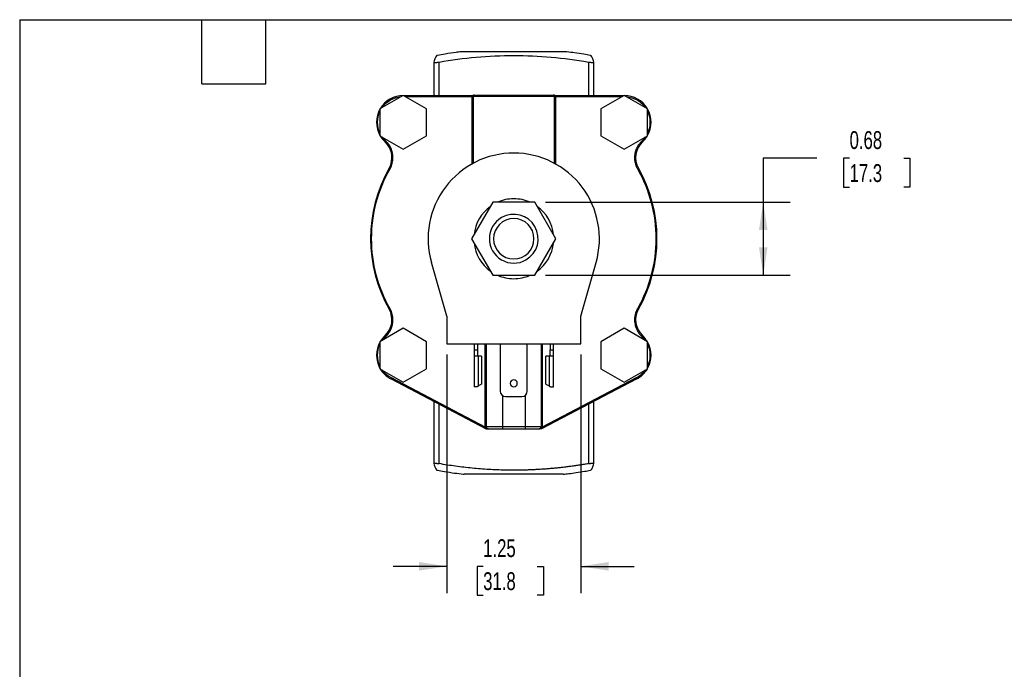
# Model space of a CAD drawing. Header units: inches. Extents: x 0.5 to 21.5, y 0.5 to 16.5.
# Tile 2 of 10: x 0.5 to 9.7, y 10.4 to 16.5. Entities that reach past the tile are written whole.
import ezdxf

# ---------------------------------------------------------------- set-up
doc = ezdxf.new("R2010")
doc.units = ezdxf.units.IN
doc.header["$LTSCALE"] = 2
doc.header["$MEASUREMENT"] = 0
doc.linetypes.add('SLD-Solid', pattern=[0])
doc.layers.add('DIMENSIONS', color=140, linetype='SLD-Solid', lineweight=25)
doc.layers.add('TEXT', color=140, linetype='SLD-Solid', lineweight=25)
doc.styles.add('SLDTEXTSTYLE0', font='TXT', dxfattribs={"width": 0.7})
doc.dimstyles.new('SLDDIMSTYLE0', dxfattribs={"dimtxt": 0.169922, "dimasz": 0.26, "dimexe": 0, "dimexo": 0.0625, "dimgap": 0.04248, "dimtad": 0, "dimtih": 1, "dimtoh": 1, "dimrnd": 1e-09, "dimdsep": 46, "dimtxsty": 'SLDTEXTSTYLE0', "dimsah": 1, "dimcen": 0.09, "dimadec": 0, "dimazin": 2, "dimtfac": 1, "dimtofl": 0, "dimtmove": 0, "dimatfit": 3, "dimfxl": 0, "dimfrac": 2, "dimtolj": 1, "dimtzin": 12, "dimarcsym": 0})
doc.dimstyles.new('SLDDIMSTYLE3', dxfattribs={"dimtxt": 0.169922, "dimasz": 0.26, "dimexe": 0, "dimexo": 0.0625, "dimgap": 0.04248, "dimtad": 0, "dimtih": 1, "dimtoh": 1, "dimrnd": 1e-09, "dimzin": 12, "dimdsep": 46, "dimtxsty": 'SLDTEXTSTYLE0', "dimsah": 1, "dimcen": 0.09, "dimadec": 0, "dimazin": 3, "dimtfac": 1, "dimtmove": 0, "dimatfit": 0, "dimfxl": 0, "dimfrac": 2, "dimtolj": 1, "dimtzin": 12, "dimarcsym": 0})

# ---------------------------------------------------------------- blocks, each defined once
blk = doc.blocks.new('_D_7')
at = {"layer": 'DIMENSIONS'}
for p, q in [((4.4893, 13.3731), (4.4893, 11.1467)), ((5.7393, 13.3731), (5.7393, 11.1467)), ((4.4893, 11.3967), (3.9893, 11.3967)), ((4.8289, 11.3967), (4.7718, 11.3967)), ((4.7718, 11.3967), (4.7718, 11.1266)), ((5.3338, 11.3967), (5.3909, 11.3967)), ((5.3909, 11.3967), (5.3909, 11.1266)), ((5.7393, 11.3967), (6.2393, 11.3967)), ((4.7718, 11.1266), (4.8289, 11.1266)), ((5.3909, 11.1266), (5.3338, 11.1266))]:
    blk.add_line(p, q, dxfattribs=at)
for points in [[(4.4893, 11.3967), (4.2293, 11.4367), (4.2293, 11.3567)], [(5.7393, 11.3967), (5.9993, 11.3567), (5.9993, 11.4367)]]:
    blk.add_solid(points, dxfattribs=at)
at = {"layer": 'DIMENSIONS', "char_height": 0.16667, "attachment_point": 1, "style": 'SLDTEXTSTYLE0'}
for s, insert in [('1.25', (4.8289, 11.6496)), ('31.8', (4.8289, 11.3415))]:
    blk.add_mtext(s, dxfattribs=dict(at, insert=insert))
blk = doc.blocks.new('_D_8')
at = {"layer": 'DIMENSIONS'}
for p, q in [((7.9443, 15.2066), (7.4443, 15.2066)), ((7.4443, 15.2066), (7.4443, 14.7956)), ((8.2508, 15.2066), (8.1937, 15.2066)), ((8.1937, 15.2066), (8.1937, 14.9366)), ((8.7557, 15.2066), (8.8128, 15.2066)), ((8.8128, 15.2066), (8.8128, 14.9366)), ((8.1937, 14.9366), (8.2508, 14.9366)), ((8.8128, 14.9366), (8.7557, 14.9366)), ((5.4109, 14.7956), (7.6943, 14.7956)), ((7.4443, 14.7956), (7.4443, 14.1146)), ((5.4109, 14.1146), (7.6943, 14.1146))]:
    blk.add_line(p, q, dxfattribs=at)
for points in [[(7.4443, 14.7956), (7.4043, 14.5356), (7.4843, 14.5356)], [(7.4443, 14.1146), (7.4843, 14.3746), (7.4043, 14.3746)]]:
    blk.add_solid(points, dxfattribs=at)
at = {"layer": 'DIMENSIONS', "char_height": 0.16667, "attachment_point": 1, "style": 'SLDTEXTSTYLE0'}
for s, insert in [('0.68', (8.2508, 15.4595)), ('17.3', (8.2508, 15.1514))]:
    blk.add_mtext(s, dxfattribs=dict(at, insert=insert))

msp = doc.modelspace()

# ---------------------------------------------------------------- linework, layer by layer
for p, q in [((4.3669, 16.1051), (4.3669, 15.7926)), ((4.4169, 15.7926), (4.4169, 16.1048)), ((5.8117, 16.1048), (5.8117, 15.7926)), ((5.8617, 15.7926), (5.8617, 16.1051)), ((4.0823, 15.7938), (3.8648, 15.6682)), ((4.2998, 15.6682), (4.0823, 15.7938)), ((4.0843, 15.7926), (4.7287, 15.7926)), ((4.1016, 15.7826), (4.7253, 15.7826)), ((4.7253, 15.7826), (4.7253, 15.7889)), ((4.7253, 15.7826), (4.7353, 15.7826)), ((4.7253, 15.1542), (4.7253, 15.7826)), ((4.7353, 15.7851), (4.7353, 15.1597)), ((4.7353, 15.7851), (5.4933, 15.7851)), ((5.4933, 15.1597), (5.4933, 15.7851)), ((5.4933, 15.7826), (5.5033, 15.7826)), ((5.4954, 15.7926), (5.4959, 15.7926)), ((5.4999, 15.7926), (6.1443, 15.7926)), ((5.5033, 15.7889), (5.5033, 15.7826)), ((5.5033, 15.7826), (6.127, 15.7826)), ((5.5033, 15.7826), (5.5033, 15.1542)), ((6.1463, 15.7938), (5.9288, 15.6682)), ((6.3638, 15.6682), (6.1463, 15.7938)), ((3.8648, 15.6682), (3.8648, 15.4171)), ((4.2998, 15.4171), (4.2998, 15.6682)), ((5.9288, 15.6682), (5.9288, 15.4171)), ((6.3638, 15.4171), (6.3638, 15.6682)), ((3.8648, 15.4171), (4.0823, 15.2915)), ((3.9191, 15.3666), (3.9123, 15.3593)), ((4.0823, 15.2915), (4.2998, 15.4171)), ((5.9288, 15.4171), (6.1463, 15.2915)), ((6.1463, 15.2915), (6.3638, 15.4171)), ((6.3095, 15.3666), (6.3163, 15.3593)), ((3.9591, 15.1092), (3.9504, 15.1141)), ((6.2695, 15.1092), (6.2782, 15.1141)), ((4.9177, 14.7956), (4.7211, 14.4551)), ((5.3109, 14.7956), (4.9177, 14.7956)), ((5.5075, 14.4551), (5.3109, 14.7956)), ((4.7211, 14.4551), (4.9177, 14.1146)), ((5.3109, 14.1146), (5.5075, 14.4551)), ((4.4893, 13.7331), (4.3454, 14.2343)), ((5.7393, 13.7331), (5.8832, 14.2343)), ((4.9177, 14.1146), (5.3109, 14.1146)), ((3.9591, 13.8011), (3.9504, 13.7962)), ((6.2695, 13.8011), (6.2782, 13.7962)), ((4.4893, 13.7331), (4.4893, 13.4731)), ((5.7393, 13.4731), (5.7393, 13.7331)), ((4.0823, 13.6188), (3.8648, 13.4932)), ((4.2998, 13.4932), (4.0823, 13.6188)), ((6.1463, 13.6188), (5.9288, 13.4932)), ((6.3638, 13.4932), (6.1463, 13.6188)), ((3.9191, 13.5436), (3.9123, 13.551)), ((6.3163, 13.551), (6.3095, 13.5436)), ((3.8648, 13.4932), (3.8648, 13.2421)), ((4.2998, 13.2421), (4.2998, 13.4932)), ((4.4893, 13.4731), (5.7393, 13.4731)), ((4.7433, 13.4731), (4.7433, 13.4191)), ((4.7753, 13.4731), (4.7753, 13.4191)), ((4.8483, 12.6991), (4.8483, 13.4731)), ((4.8583, 12.6991), (4.8583, 13.4731)), ((4.9878, 13.4731), (4.9878, 13.0321)), ((5.2408, 13.0321), (5.2408, 13.4731)), ((5.3703, 13.4731), (5.3703, 12.6991)), ((5.3803, 13.4731), (5.3803, 12.6991)), ((5.4533, 13.4731), (5.4533, 13.4191)), ((5.4853, 13.4191), (5.4853, 13.4731)), ((5.9288, 13.4932), (5.9288, 13.2421)), ((6.3638, 13.2421), (6.3638, 13.4932)), ((4.7433, 13.4191), (4.7753, 13.4191)), ((4.7433, 13.4191), (4.7433, 13.3591)), ((4.7843, 13.3591), (4.7433, 13.3591)), ((4.7433, 13.3591), (4.7433, 13.0731)), ((4.7753, 13.4191), (4.7753, 13.3591)), ((4.7843, 13.0807), (4.7843, 13.3591)), ((4.8143, 13.3591), (4.7843, 13.3591)), ((4.8143, 13.3591), (4.8143, 13.0959)), ((5.4143, 13.0959), (5.4143, 13.3591)), ((5.4443, 13.3591), (5.4143, 13.3591)), ((5.4443, 13.3591), (5.4443, 13.0807)), ((5.4853, 13.3591), (5.4443, 13.3591)), ((5.4533, 13.4191), (5.4853, 13.4191)), ((5.4533, 13.3591), (5.4533, 13.4191)), ((5.4853, 13.3591), (5.4853, 13.4191)), ((5.4853, 13.0731), (5.4853, 13.3591)), ((3.8648, 13.2421), (4.0823, 13.1165)), ((4.0823, 13.1165), (4.2998, 13.2421)), ((5.9288, 13.2421), (6.1463, 13.1165)), ((6.1463, 13.1165), (6.3638, 13.2421)), ((3.971, 13.155), (3.9663, 13.1461)), ((4.8485, 12.6955), (3.971, 13.155)), ((6.2576, 13.155), (5.3801, 12.6955)), ((6.2623, 13.1461), (6.2576, 13.155)), ((4.854, 12.6814), (3.9663, 13.1461)), ((4.7693, 13.0731), (4.7433, 13.0731)), ((4.8143, 13.0959), (4.7843, 13.0807)), ((6.2623, 13.1461), (5.3747, 12.6814)), ((5.4143, 13.0959), (5.4443, 13.0807)), ((5.4593, 13.0731), (5.4853, 13.0731)), ((5.0083, 12.9918), (5.0083, 12.6991)), ((5.0378, 12.9821), (5.1908, 12.9821)), ((5.2203, 12.9918), (5.2203, 12.6991)), ((4.3669, 12.9364), (4.3669, 12.3552)), ((4.4169, 12.3554), (4.4169, 12.9102)), ((5.8117, 12.9102), (5.8117, 12.3554)), ((5.8617, 12.3552), (5.8617, 12.9364)), ((4.8583, 12.6991), (4.8483, 12.6991)), ((4.8485, 12.6955), (4.8585, 12.6967)), ((5.0083, 12.6991), (4.8583, 12.6991)), ((5.2203, 12.6991), (5.0083, 12.6991)), ((5.0083, 12.6991), (5.0083, 12.6791)), ((5.3703, 12.6991), (5.2203, 12.6991)), ((5.2203, 12.6991), (5.2203, 12.6791)), ((5.3702, 12.6967), (5.3801, 12.6955)), ((5.3703, 12.6991), (5.3803, 12.6991)), ((5.0083, 12.6791), (5.2203, 12.6791)), ((5.1144, 12.2566), (5.1137, 12.2566))]:
    msp.add_line(p, q)
for centre, radius, start, end in [((4.0823, 15.5426), 0.25, 90, 149.54136), ((4.7255, 15.8032), 0.0143, 269.40161, 294.13574), ((4.7287, 15.8026), 0.01, 270, 298.95502), ((4.7384, 15.7851), 0.01, 90, 118.95502), ((4.7453, 15.7851), 0.01, 90, 180), ((5.4833, 15.7851), 0.01, 0, 90), ((5.4902, 15.7851), 0.01, 61.04504, 89.99991), ((5.4999, 15.8026), 0.01, 241.04491, 270), ((5.5032, 15.8032), 0.0143, 245.86392, 270.60026), ((6.1463, 15.5426), 0.25, 30.45864, 90), ((4.0823, 15.5426), 0.25, 150.45864, 209.54136), ((6.1463, 15.5426), 0.25, 330.45864, 29.54136), ((4.0823, 15.5426), 0.25, 210.45864, 227.166), ((3.7764, 15.2126), 0.2, 330.48279, 47.166), ((6.4523, 15.2126), 0.2, 132.834, 209.51721), ((6.1463, 15.5426), 0.25, 312.834, 329.54136), ((5.1143, 14.4551), 0.8, 90, 196.02211), ((5.1143, 14.4551), 0.8, 343.97789, 90), ((5.1143, 14.4551), 1.3375, 150.48279, 209.51721), ((5.1143, 14.4551), 1.3375, 330.48279, 29.51721), ((5.1143, 14.4551), 0.373, 90, 114.09516), ((5.1143, 14.4551), 0.373, 65.90484, 90), ((5.1143, 14.4551), 0.373, 125.90484, 174.09516), ((5.1143, 14.4551), 0.373, 5.90484, 54.09516), ((5.1143, 14.4551), 0.228, 120, 300), ((5.1143, 14.4551), 0.1885, 0, 180), ((5.1143, 14.4551), 0.228, 300, 120), ((5.1143, 14.4551), 0.1885, 180, 0), ((5.1143, 14.4551), 0.373, 185.90484, 234.09516), ((5.1143, 14.4551), 0.373, 305.90484, 354.09516), ((5.1143, 14.4551), 0.373, 245.90484, 270), ((5.1143, 14.4551), 0.373, 270, 294.09516), ((3.7764, 13.6976), 0.2, 312.834, 29.51721), ((6.4523, 13.6976), 0.2, 150.48279, 227.166), ((4.0823, 13.3676), 0.25, 132.834, 149.54136), ((6.1463, 13.3676), 0.25, 30.45864, 47.166), ((4.0823, 13.3676), 0.25, 150.45864, 209.54136), ((6.1463, 13.3676), 0.25, 330.45864, 29.54136), ((4.0823, 13.3676), 0.25, 210.45864, 242.36395), ((6.1463, 13.3676), 0.25, 297.63605, 329.54136), ((5.1143, 13.1051), 0.033, 90, 270), ((5.1143, 13.1051), 0.033, 270, 90), ((5.0378, 13.0321), 0.05, 180, 270), ((5.1908, 13.0321), 0.05, 270, 0), ((4.8783, 12.6991), 0.02, 180, 270), ((5.3503, 12.6991), 0.02, 270, 0)]:
    msp.add_arc(centre, radius, start, end)
for points, knots in [([(4.6213, 16.1999), (4.6061, 16.1981), (4.5571, 16.1922), (4.4834, 16.1814), (4.4253, 16.171), (4.4007, 16.1666)], [0, 0, 0, 0, 0.205951, 0.663802, 1, 1, 1, 1]), ([(5.6073, 16.2001), (5.6072, 16.2001), (5.6072, 16.2001), (5.6066, 16.2001), (5.6056, 16.2001), (5.6043, 16.2001), (5.6025, 16.2001), (5.6004, 16.2001), (5.5958, 16.2001), (5.5868, 16.2001), (5.5703, 16.2001), (5.5495, 16.2001), (5.5162, 16.2001), (5.4646, 16.2001), (5.3895, 16.2001), (5.3038, 16.2001), (5.2111, 16.2001), (5.1147, 16.2001), (5.0183, 16.2001), (4.9256, 16.2001), (4.8398, 16.2001), (4.7646, 16.2001), (4.7129, 16.2001), (4.6795, 16.2001), (4.6586, 16.2001), (4.6421, 16.2001), (4.6322, 16.2001), (4.6266, 16.2001), (4.6236, 16.2001), (4.6217, 16.2001), (4.6215, 16.2001), (4.6214, 16.2001)], [0, 0, 0, 0, 0.008929, 0.01784, 0.026741, 0.03564, 0.044542, 0.053457, 0.062391, 0.093689, 0.125011, 0.156286, 0.18759, 0.249924, 0.312546, 0.374813, 0.437407, 0.499792, 0.562227, 0.624787, 0.687051, 0.749672, 0.811931, 0.843263, 0.87457, 0.905838, 0.937088, 0.952839, 0.968548, 0.984255, 1, 1, 1, 1]), ([(5.828, 16.1667), (5.8085, 16.1702), (5.7602, 16.1789), (5.6878, 16.1896), (5.6337, 16.197), (5.6084, 16.2), (5.6072, 16.2001)], [0, 0, 0, 0, 0.2665566, 0.6588329, 0.9831035, 1, 1, 1, 1]), ([(4.4009, 16.1651), (4.3982, 16.1648), (4.3912, 16.1638), (4.3799, 16.1449), (4.3713, 16.1183), (4.367, 16.105)], [0, 0, 0, 0, 0.2360242, 0.6179969, 1, 1, 1, 1]), ([(4.3671, 16.1046), (4.3672, 16.1041), (4.3673, 16.1031), (4.3699, 16.102), (4.3744, 16.1013), (4.3805, 16.101), (4.3879, 16.1012), (4.3966, 16.1019), (4.4065, 16.1031), (4.4134, 16.1042), (4.4169, 16.1048)], [0, 0, 0, 0, 0.103029, 0.234195, 0.360902, 0.483412, 0.60636, 0.733267, 0.8644, 1, 1, 1, 1]), ([(4.4169, 16.1048), (4.6458, 16.1453), (4.8801, 16.1661), (5.3486, 16.1661), (5.5828, 16.1453), (5.8117, 16.1048)], [0, 0, 0, 0, 0.5, 0.5, 1, 1, 1, 1]), ([(5.8117, 16.1048), (5.813, 16.1046), (5.8157, 16.1041), (5.8197, 16.1035), (5.8237, 16.1029), (5.8276, 16.1024), (5.833, 16.1018), (5.8399, 16.1013), (5.8472, 16.101), (5.8534, 16.1012), (5.8575, 16.1018), (5.86, 16.1025), (5.8614, 16.1034), (5.8616, 16.1042), (5.8617, 16.1045)], [0, 0, 0, 0, 0.052241, 0.103855, 0.15519, 0.206595, 0.258421, 0.379431, 0.500059, 0.621039, 0.742396, 0.828265, 0.91359, 1, 1, 1, 1]), ([(5.8616, 16.105), (5.8573, 16.1183), (5.8488, 16.1449), (5.8374, 16.1638), (5.8304, 16.1647), (5.8277, 16.1651)], [0, 0, 0, 0, 0.381356, 0.762719, 1, 1, 1, 1]), ([(3.8857, 15.6803), (3.9057, 15.7089), (3.9321, 15.733), (3.9926, 15.7679), (4.0266, 15.7787), (4.0614, 15.7817)], [0, 0, 0, 0, 0.5, 0.5, 1, 1, 1, 1]), ([(4.7253, 15.7889), (4.7253, 15.7892), (4.7254, 15.7898), (4.7258, 15.7905), (4.7263, 15.7911), (4.727, 15.7917), (4.7276, 15.7921), (4.7282, 15.7924), (4.7286, 15.7926), (4.7287, 15.7926), (4.7287, 15.7926)], [0, 0, 0, 0, 0.116985, 0.248569, 0.349945, 0.499907, 0.655957, 0.751685, 0.883659, 1, 1, 1, 1]), ([(4.739, 15.7951), (4.7385, 15.7951), (4.7374, 15.795), (4.736, 15.7946), (4.7343, 15.7937), (4.7326, 15.7923), (4.7318, 15.7909), (4.7313, 15.7901)], [0, 0, 0, 0, 0.169769, 0.3383722, 0.5005483, 0.7426298, 1, 1, 1, 1]), ([(4.7331, 15.7931), (4.733, 15.793), (4.7329, 15.7929), (4.7326, 15.7926), (4.7324, 15.7923), (4.7322, 15.7919), (4.7321, 15.7919), (4.732, 15.7918), (4.732, 15.7917), (4.7319, 15.7916), (4.7318, 15.7914), (4.7316, 15.7911), (4.7314, 15.7906), (4.7314, 15.7903), (4.7313, 15.7901), (4.7313, 15.7901), (4.7313, 15.7901)], [0.0000106, 0.0000106, 0.0000106, 0.0000106, 0.1250106, 0.1250106, 0.4375106, 0.4375106, 0.5000106, 0.5000106, 0.5625106, 0.5625106, 0.6250106, 0.7500106, 0.8750106, 0.9980575, 0.9980575, 1, 1, 1, 1]), ([(4.7313, 15.7901), (4.7319, 15.7888), (4.7324, 15.788), (4.7334, 15.7868), (4.7339, 15.7865), (4.7349, 15.7856), (4.7353, 15.7853), (4.7353, 15.7851)], [0, 0, 0, 0, 0.25, 0.25, 0.5, 0.5, 1, 1, 1, 1]), ([(4.7453, 15.7951), (4.7453, 15.7951), (4.7454, 15.7951), (4.7459, 15.7951), (4.7468, 15.7951), (4.748, 15.7951), (4.7495, 15.7951), (4.7528, 15.7951), (4.7591, 15.7951), (4.7708, 15.7951), (4.7861, 15.7951), (4.8114, 15.7951), (4.8515, 15.7951), (4.9105, 15.7951), (4.9767, 15.7951), (5.0454, 15.7951), (5.1143, 15.7951), (5.1832, 15.7951), (5.252, 15.7951), (5.3181, 15.7951), (5.3771, 15.7951), (5.4172, 15.7951), (5.4425, 15.7951), (5.4578, 15.7951), (5.4695, 15.7951), (5.4767, 15.7951), (5.4808, 15.7951), (5.4829, 15.7951), (5.4832, 15.7951), (5.4833, 15.7951)], [0, 0, 0, 0, 0.009729, 0.019441, 0.029147, 0.038854, 0.048572, 0.05831, 0.089189, 0.120102, 0.152269, 0.18447, 0.250119, 0.315768, 0.380053, 0.441772, 0.500003, 0.558234, 0.619953, 0.684238, 0.749888, 0.815537, 0.847702, 0.879904, 0.910782, 0.941696, 0.961135, 0.980545, 1, 1, 1, 1]), ([(5.4973, 15.7901), (5.497, 15.7906), (5.4964, 15.7916), (5.4952, 15.793), (5.4935, 15.7942), (5.4917, 15.795), (5.4903, 15.7951), (5.4897, 15.7951)], [0, 0, 0, 0, 0.162061, 0.349873, 0.568414, 0.782459, 1, 1, 1, 1]), ([(5.4933, 15.7851), (5.4933, 15.7853), (5.4937, 15.7856), (5.4948, 15.7865), (5.4952, 15.7868), (5.4962, 15.788), (5.4968, 15.7888), (5.4973, 15.7901)], [0, 0, 0, 0, 0.5, 0.5, 0.75, 0.75, 1, 1, 1, 1]), ([(5.4955, 15.7931), (5.4953, 15.7935), (5.4953, 15.7936), (5.4951, 15.7938), (5.4951, 15.7939), (5.4951, 15.7939)], [0, 0, 0, 0, 0.5, 0.5, 1, 1, 1, 1]), ([(5.4973, 15.7901), (5.4973, 15.7901), (5.4973, 15.7901), (5.4973, 15.7901), (5.4973, 15.7902), (5.4973, 15.7902), (5.4973, 15.7903), (5.4972, 15.7904), (5.4972, 15.7907), (5.497, 15.7911), (5.4968, 15.7914), (5.4967, 15.7916), (5.4966, 15.7918), (5.4964, 15.792), (5.4963, 15.7922), (5.4961, 15.7925), (5.4958, 15.7928), (5.4956, 15.793), (5.4955, 15.7931)], [0, 0, 0, 0, 0.001953, 0.003906, 0.007812, 0.015625, 0.03125, 0.0625, 0.125, 0.25, 0.375, 0.4375, 0.5, 0.5625, 0.625, 0.75, 0.875, 1, 1, 1, 1]), ([(5.4999, 15.7926), (5.5, 15.7926), (5.5, 15.7926), (5.5004, 15.7924), (5.501, 15.7921), (5.5016, 15.7917), (5.5023, 15.7911), (5.5028, 15.7905), (5.5032, 15.7898), (5.5033, 15.7892), (5.5033, 15.7889)], [0, 0, 0, 0, 0.116216, 0.248127, 0.343804, 0.499711, 0.649487, 0.751353, 0.883093, 1, 1, 1, 1]), ([(6.1672, 15.7817), (6.202, 15.7787), (6.2361, 15.7679), (6.2966, 15.733), (6.3229, 15.7089), (6.3429, 15.6803)], [0, 0, 0, 0, 0.5, 0.5, 1, 1, 1, 1]), ([(3.8648, 15.4412), (3.85, 15.4728), (3.8423, 15.5077), (3.8423, 15.5775), (3.85, 15.6124), (3.8648, 15.6441)], [0, 0, 0, 0, 0.5, 0.5, 1, 1, 1, 1]), ([(3.9864, 15.2126), (3.9864, 15.2414), (3.9804, 15.2702), (3.9573, 15.323), (3.9403, 15.347), (3.9191, 15.3666)], [0, 0, 0, 0, 0.5, 0.5, 1, 1, 1, 1]), ([(6.3095, 15.3666), (6.3072, 15.3645), (6.3027, 15.3602), (6.2963, 15.3533), (6.2902, 15.3462), (6.2844, 15.3389), (6.2789, 15.3313), (6.2738, 15.3234), (6.269, 15.3153), (6.2646, 15.3071), (6.2606, 15.2986), (6.2569, 15.29), (6.2537, 15.2812), (6.2508, 15.2723), (6.2484, 15.2632), (6.2463, 15.2541), (6.2442, 15.242), (6.2425, 15.2269), (6.242, 15.2088), (6.2431, 15.1908), (6.2458, 15.1732), (6.2491, 15.1587), (6.2524, 15.1478), (6.2562, 15.1371), (6.2614, 15.1242), (6.2668, 15.1142), (6.2695, 15.1092)], [0, 0, 0, 0, 0.033335, 0.066671, 0.100006, 0.133342, 0.166677, 0.200013, 0.233348, 0.266683, 0.300019, 0.333354, 0.36669, 0.400025, 0.43336, 0.466696, 0.500031, 0.564345, 0.628651, 0.692947, 0.757204, 0.818115, 0.851189, 0.878626, 0.939318, 1, 1, 1, 1]), ([(3.9591, 13.8011), (3.903, 13.9003), (3.8596, 14.0067), (3.8016, 14.2272), (3.7868, 14.3411), (3.7868, 14.5691), (3.8016, 14.6831), (3.8596, 14.9035), (3.903, 15.01), (3.9591, 15.1092)], [0, 0, 0, 0, 0.25, 0.25, 0.5, 0.5, 0.75, 0.75, 1, 1, 1, 1]), ([(6.2695, 15.1092), (6.3257, 15.01), (6.369, 14.9035), (6.4271, 14.6831), (6.4418, 14.5691), (6.4418, 14.4551)], [0, 0, 0, 0, 0.5, 0.5, 1, 1, 1, 1]), ([(6.4418, 14.4551), (6.4418, 14.3411), (6.4271, 14.2272), (6.369, 14.0067), (6.3257, 13.9003), (6.2695, 13.8011)], [0, 0, 0, 0, 0.5, 0.5, 1, 1, 1, 1]), ([(6.2695, 13.8011), (6.268, 13.7983), (6.265, 13.7929), (6.261, 13.7844), (6.2573, 13.7758), (6.254, 13.767), (6.2511, 13.7581), (6.2486, 13.7491), (6.2465, 13.7399), (6.2448, 13.7307), (6.2435, 13.7214), (6.2427, 13.7121), (6.2422, 13.7028), (6.2422, 13.6934), (6.2426, 13.684), (6.2434, 13.6747), (6.2452, 13.6617), (6.2486, 13.6451), (6.2532, 13.6301), (6.2581, 13.6172), (6.2623, 13.6078), (6.2676, 13.5975), (6.2734, 13.5874), (6.2805, 13.5764), (6.2894, 13.5648), (6.299, 13.5538), (6.306, 13.547), (6.3095, 13.5436)], [0, 0, 0, 0, 0.033335, 0.06667, 0.100006, 0.133341, 0.166676, 0.200011, 0.233347, 0.266682, 0.300017, 0.333352, 0.366688, 0.400023, 0.433358, 0.466693, 0.500029, 0.573473, 0.646911, 0.667616, 0.720247, 0.756464, 0.792085, 0.844065, 0.896044, 0.948023, 1, 1, 1, 1]), ([(3.9191, 13.5436), (3.9403, 13.5632), (3.9573, 13.5872), (3.9804, 13.64), (3.9864, 13.6688), (3.9864, 13.6976)], [0, 0, 0, 0, 0.5, 0.5, 1, 1, 1, 1]), ([(3.8648, 13.2662), (3.85, 13.2978), (3.8423, 13.3327), (3.8423, 13.4025), (3.85, 13.4374), (3.8648, 13.4691)], [0, 0, 0, 0, 0.5, 0.5, 1, 1, 1, 1]), ([(4.7693, 13.0731), (4.7702, 13.0736), (4.7722, 13.0746), (4.7756, 13.0763), (4.7797, 13.0784), (4.7827, 13.0799), (4.7843, 13.0807)], [0, 0, 0, 0, 0.1869607, 0.4159472, 0.6869619, 1, 1, 1, 1]), ([(5.4443, 13.0807), (5.4456, 13.0801), (5.4481, 13.0788), (5.4515, 13.0771), (5.4545, 13.0756), (5.4571, 13.0743), (5.4586, 13.0735), (5.4593, 13.0731)], [0, 0, 0, 0, 0.2538048, 0.480707, 0.6807055, 0.8538016, 1, 1, 1, 1]), ([(4.8659, 12.6791), (4.8648, 12.6798), (4.8624, 12.6812), (4.8591, 12.6835), (4.8559, 12.6862), (4.8529, 12.6891), (4.8504, 12.6922), (4.8491, 12.6945), (4.8485, 12.6955)], [0, 0, 0, 0, 0.164407, 0.330759, 0.500198, 0.684592, 0.850488, 1, 1, 1, 1]), ([(5.3801, 12.6955), (5.3797, 12.6947), (5.3788, 12.6931), (5.3771, 12.6907), (5.375, 12.6884), (5.372, 12.6855), (5.3679, 12.6822), (5.3644, 12.6802), (5.3627, 12.6791)], [0, 0, 0, 0, 0.110735, 0.230347, 0.359839, 0.500001, 0.752783, 1, 1, 1, 1]), ([(4.854, 12.6814), (4.8549, 12.681), (4.8565, 12.6802), (4.8591, 12.6795), (4.8613, 12.6792), (4.8626, 12.6791), (4.8632, 12.6791)], [0, 0, 0, 0, 0.317997, 0.590633, 0.817943, 1, 1, 1, 1]), ([(4.8632, 12.6791), (4.8636, 12.6791), (4.8645, 12.6791), (4.8654, 12.6791), (4.8659, 12.6791)], [0, 0, 0, 0, 0.478331, 1, 1, 1, 1]), ([(4.8783, 12.6791), (4.8774, 12.6791), (4.8756, 12.6791), (4.8728, 12.6791), (4.8697, 12.6791), (4.8673, 12.6791), (4.8659, 12.6791)], [0, 0, 0, 0, 0.260361, 0.500957, 0.71948, 1, 1, 1, 1]), ([(4.8783, 12.6791), (4.8783, 12.6791), (4.8784, 12.6791), (4.879, 12.6791), (4.8799, 12.6791), (4.8813, 12.6791), (4.8829, 12.6791), (4.885, 12.6791), (4.8881, 12.6791), (4.8927, 12.6791), (4.8994, 12.6791), (4.9073, 12.6791), (4.9163, 12.6791), (4.9261, 12.6791), (4.9404, 12.6791), (4.9595, 12.6791), (4.9799, 12.6791), (4.9945, 12.6791), (5.0026, 12.6791), (5.0068, 12.6791), (5.0083, 12.6791)], [0, 0, 0, 0, 0.034297, 0.068595, 0.102892, 0.137189, 0.171487, 0.205784, 0.240081, 0.305071, 0.370064, 0.435124, 0.500166, 0.565491, 0.630154, 0.760076, 0.879937, 0.939684, 0.977068, 1, 1, 1, 1]), ([(5.2203, 12.6791), (5.2226, 12.6791), (5.2273, 12.6791), (5.2343, 12.6791), (5.2412, 12.6791), (5.2481, 12.6791), (5.2549, 12.6791), (5.2616, 12.6791), (5.2701, 12.6791), (5.2803, 12.6791), (5.2918, 12.6791), (5.3026, 12.6791), (5.3124, 12.6791), (5.3213, 12.6791), (5.3318, 12.6791), (5.3417, 12.6791), (5.3477, 12.6791), (5.3497, 12.6791), (5.3503, 12.6791), (5.3503, 12.6791), (5.3503, 12.6791)], [0, 0, 0, 0, 0.034297, 0.068595, 0.102892, 0.137189, 0.171487, 0.205784, 0.240081, 0.305071, 0.370064, 0.435124, 0.500166, 0.565491, 0.630154, 0.760076, 0.879937, 0.939684, 0.977068, 1, 1, 1, 1]), ([(5.3627, 12.6791), (5.3618, 12.6791), (5.36, 12.6791), (5.3578, 12.6791), (5.3555, 12.6791), (5.353, 12.6791), (5.3512, 12.6791), (5.3503, 12.6791)], [0, 0, 0, 0, 0.1950295, 0.3595178, 0.4993644, 0.7397549, 1, 1, 1, 1]), ([(5.3627, 12.6791), (5.3632, 12.6791), (5.3641, 12.6791), (5.365, 12.6791), (5.3654, 12.6791)], [0, 0, 0, 0, 0.521669, 1, 1, 1, 1]), ([(5.3747, 12.6814), (5.3738, 12.681), (5.3721, 12.6802), (5.3695, 12.6795), (5.3674, 12.6792), (5.366, 12.6791), (5.3654, 12.6791)], [0, 0, 0, 0, 0.318038, 0.59065, 0.817919, 1, 1, 1, 1]), ([(4.367, 12.3553), (4.3713, 12.342), (4.3798, 12.3154), (4.3912, 12.2964), (4.3982, 12.2955), (4.4009, 12.2951)], [0, 0, 0, 0, 0.381348, 0.762703, 1, 1, 1, 1]), ([(4.3671, 12.3557), (4.3672, 12.3561), (4.3673, 12.3571), (4.3699, 12.3582), (4.3744, 12.359), (4.3805, 12.3593), (4.3879, 12.359), (4.3967, 12.3583), (4.4065, 12.3572), (4.4134, 12.356), (4.4169, 12.3554)], [0, 0, 0, 0, 0.103101, 0.234347, 0.361146, 0.483757, 0.606603, 0.733419, 0.864472, 1, 1, 1, 1]), ([(5.8117, 12.3554), (5.7981, 12.3531), (5.771, 12.3483), (5.7302, 12.3418), (5.6894, 12.3356), (5.6486, 12.3299), (5.6077, 12.3246), (5.5668, 12.3197), (5.5258, 12.3153), (5.4849, 12.3113), (5.4438, 12.3077), (5.4028, 12.3045), (5.3617, 12.3017), (5.3205, 12.2994), (5.2794, 12.2975), (5.2382, 12.296), (5.1969, 12.2949), (5.1556, 12.2943), (5.1021, 12.294), (5.0363, 12.2947), (4.9584, 12.2969), (4.8807, 12.3007), (4.803, 12.306), (4.7255, 12.3128), (4.6482, 12.3211), (4.5709, 12.331), (4.4938, 12.3423), (4.4426, 12.351), (4.4169, 12.3554)], [0, 0, 0, 0, 0.029474, 0.058924, 0.088354, 0.117767, 0.147166, 0.176554, 0.205935, 0.23531, 0.264685, 0.294061, 0.323442, 0.35283, 0.38223, 0.411644, 0.441076, 0.470527, 0.500003, 0.555655, 0.611234, 0.66676, 0.722255, 0.77774, 0.833236, 0.888764, 0.944345, 1, 1, 1, 1]), ([(5.8117, 12.3554), (5.8132, 12.3557), (5.8162, 12.3562), (5.8207, 12.3569), (5.8251, 12.3575), (5.8293, 12.358), (5.8333, 12.3584), (5.8371, 12.3587), (5.8407, 12.359), (5.844, 12.3591), (5.8479, 12.3592), (5.8521, 12.3591), (5.8562, 12.3587), (5.8593, 12.358), (5.8613, 12.357), (5.8616, 12.3562), (5.8617, 12.3557)], [0, 0, 0, 0, 0.058947, 0.117017, 0.174227, 0.230597, 0.286144, 0.340889, 0.394853, 0.448058, 0.500526, 0.595726, 0.693149, 0.792924, 0.89517, 1, 1, 1, 1]), ([(5.8277, 12.2951), (5.8304, 12.2955), (5.8374, 12.2964), (5.8488, 12.3153), (5.8573, 12.342), (5.8616, 12.3553)], [0, 0, 0, 0, 0.236024, 0.617997, 1, 1, 1, 1]), ([(4.4007, 12.2936), (4.4226, 12.2897), (4.4761, 12.28), (4.557, 12.2683), (4.6191, 12.2601), (4.6495, 12.2568), (4.6526, 12.2565)], [0, 0, 0, 0, 0.2622096, 0.6401726, 0.9631769, 1, 1, 1, 1]), ([(5.1137, 12.2566), (5.0885, 12.2566), (5.0378, 12.2566), (4.9639, 12.2566), (4.8938, 12.2566), (4.8297, 12.2566), (4.7731, 12.2566), (4.7259, 12.2566), (4.6888, 12.2566), (4.6641, 12.2566), (4.6515, 12.2566), (4.6523, 12.2566), (4.6526, 12.2566)], [0, 0, 0, 0, 0.10449, 0.209728, 0.314222, 0.419467, 0.523968, 0.629214, 0.733715, 0.838958, 0.943451, 1, 1, 1, 1]), ([(5.576, 12.2566), (5.5763, 12.2566), (5.5771, 12.2566), (5.5645, 12.2566), (5.5396, 12.2566), (5.5026, 12.2566), (5.4552, 12.2566), (5.3987, 12.2566), (5.3345, 12.2566), (5.2646, 12.2566), (5.1905, 12.2566), (5.1398, 12.2566), (5.1144, 12.2566)], [0, 0, 0, 0, 0.0561781, 0.1612164, 0.2658406, 0.3709168, 0.4754842, 0.5806097, 0.6851277, 0.7903019, 0.8947899, 1, 1, 1, 1]), ([(5.576, 12.2565), (5.5931, 12.2585), (5.633, 12.2631), (5.7001, 12.2724), (5.7671, 12.2825), (5.811, 12.2905), (5.828, 12.2935)], [0, 0, 0, 0, 0.201837, 0.474207, 0.796855, 1, 1, 1, 1])]:
    msp.add_open_spline(points, degree=3, knots=knots)
for points in [[(5.8617, 16.1045), (5.8617, 16.1047), (5.8616, 16.1048), (5.8616, 16.105)], [(4.7331, 15.7931), (4.7347, 15.7944), (4.7369, 15.7951), (4.739, 15.7951)], [(4.7335, 15.7939), (4.7335, 15.7939), (4.7334, 15.7938), (4.7331, 15.7931)], [(5.4897, 15.7951), (5.4917, 15.7951), (5.4939, 15.7944), (5.4955, 15.7931)], [(6.3638, 15.6441), (6.3786, 15.6124), (6.3863, 15.5775), (6.3863, 15.5426)], [(6.3863, 15.5426), (6.3863, 15.5077), (6.3786, 15.4728), (6.3638, 15.4412)], [(3.9191, 15.3666), (3.9067, 15.3782), (3.8954, 15.3911), (3.8857, 15.405)], [(6.3429, 15.405), (6.3332, 15.3911), (6.3219, 15.3782), (6.3095, 15.3666)], [(3.9591, 15.1092), (3.9769, 15.1405), (3.9864, 15.1766), (3.9864, 15.2126)], [(3.9864, 13.6976), (3.9864, 13.7337), (3.9769, 13.7697), (3.9591, 13.8011)], [(3.8857, 13.5053), (3.8954, 13.5192), (3.9067, 13.5321), (3.9191, 13.5436)], [(6.3095, 13.5436), (6.3219, 13.5321), (6.3332, 13.5192), (6.3429, 13.5053)], [(6.3638, 13.4691), (6.3786, 13.4374), (6.3863, 13.4025), (6.3863, 13.3676)], [(6.3863, 13.3676), (6.3863, 13.3327), (6.3786, 13.2978), (6.3638, 13.2662)], [(3.971, 13.155), (3.9371, 13.1727), (3.9076, 13.1987), (3.8857, 13.23)], [(6.3429, 13.23), (6.321, 13.1987), (6.2915, 13.1727), (6.2576, 13.155)], [(4.8485, 12.6955), (4.8485, 12.6961), (4.8483, 12.6973), (4.8483, 12.6985), (4.8483, 12.6991)], [(5.3803, 12.6991), (5.3803, 12.6985), (5.3803, 12.6973), (5.3802, 12.6961), (5.3801, 12.6955)], [(5.8617, 12.3557), (5.8617, 12.3556), (5.8617, 12.3554), (5.8616, 12.3553)]]:
    msp.add_open_spline(points, degree=3)
at = {"layer": 'TEXT'}
for p, q in [((0.5, 16.5), (21.5, 16.5)), ((0.5, 16.5), (0.5, 0.5)), ((2.2, 15.9), (2.2, 16.5)), ((2.8, 15.9), (2.8, 16.5)), ((2.2, 15.9), (2.8, 15.9))]:
    msp.add_line(p, q, dxfattribs=at)

# ---------------------------------------------------------------- dimensions: what is measured, and where the dimension line sits
at = {"layer": 'DIMENSIONS'}
dim = msp.add_linear_dim(base=(7.4443, 14.1146), p1=(5.3109, 14.7956), p2=(5.3109, 14.1146), angle=90, dimstyle='SLDDIMSTYLE0', dxfattribs=at)
dim.commit()
dim.dimension.update_dxf_attribs({"geometry": '_D_8', "text_midpoint": (7.4443, 15.2066), "dimtype": 160})
dim = msp.add_linear_dim(base=(5.7393, 11.3967), p1=(4.4893, 13.4731), p2=(5.7393, 13.4731), dimstyle='SLDDIMSTYLE3', dxfattribs=at)
dim.commit()
dim.dimension.update_dxf_attribs({"geometry": '_D_7', "text_midpoint": (5.0814, 11.3967), "dimtype": 160})

doc.saveas('drawing.dxf')
